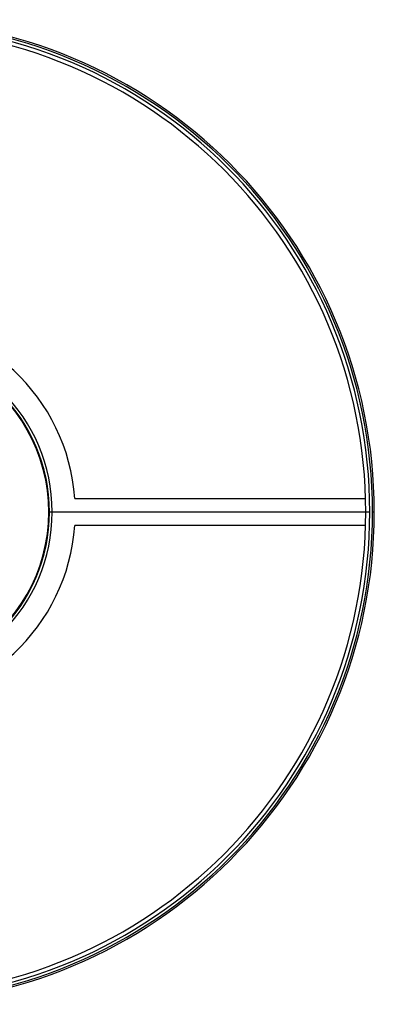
# Model space of a CAD drawing. Header units: millimetres. Extents: x -275 to 275, y -275 to 275.
# Tile 10 of 10: x 77 to 275, y -275 to 275. Entities that reach past the tile are written whole.
import ezdxf

# ---------------------------------------------------------------- set-up
doc = ezdxf.new("R2010")
doc.units = ezdxf.units.MM

msp = doc.modelspace()

# ---------------------------------------------------------------- linework, layer by layer
at = {"color": 7, "linetype": 'Continuous', "lineweight": 25}
for p, q in [((272.5, 0), (93.25, 0)), ((275, 0), (274, 0))]:
    msp.add_line(p, q, dxfattribs=at)
for radius, start, end in [(275, 0, 180), (274, 0, 180), (272.5, 0, 180), (270.25, 0, 180), (108, 3.9821, 176.0179), (95.11, 0, 180), (93.61, 0, 180), (93.25, 301.0695, 58.8397), (275, 180, 0), (274, 180, 0), (272.5, 180, 0), (270.25, 180, 0), (95.11, 180, 0), (93.61, 180, 0), (108, 183.9821, 356.0179)]:
    msp.add_arc((0, 0), radius, start, end, dxfattribs=at)
for points, knots in [([(107.74, 7.5), (141.2, 7.5), (195.27, 7.5), (249.32, 7.5), (269.93, 7.5)], [0, 0, 0, 0, 0.6187758, 1, 1, 1, 1]), ([(270.32, -7.5), (241.88, -7.5), (210.85, -7.5), (174.66, -7.5), (148.91, -7.5), (125.75, -7.5), (107.74, -7.5)], [0, 0, 0, 0, 0.525157, 0.572847, 0.667885, 1, 1, 1, 1])]:
    msp.add_open_spline(points, degree=3, knots=knots, dxfattribs=at)

doc.saveas('drawing.dxf')
